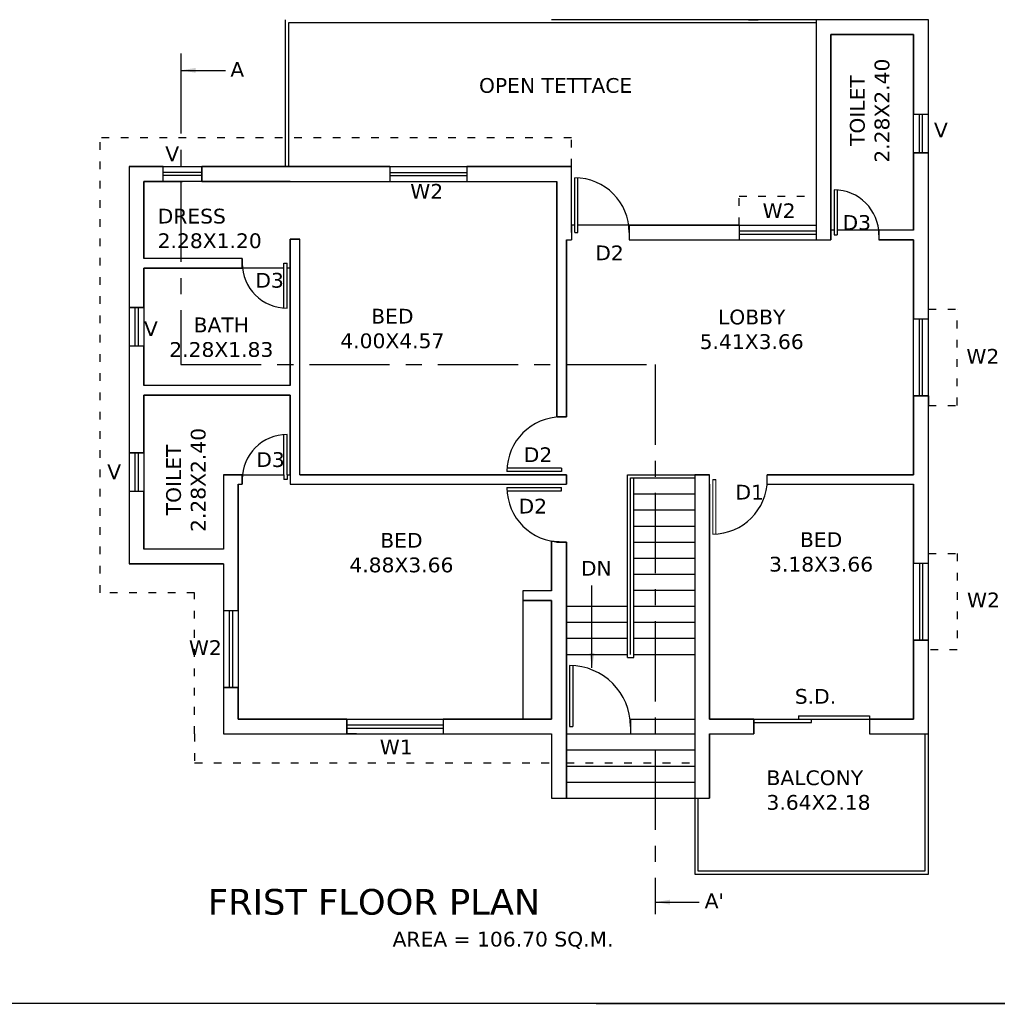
# Model space of a CAD drawing. Header units: metres. Extents: x 222 to 552, y 416 to 3628.
# Tile 2 of 5: x 512 to 527, y 416 to 431. Entities that reach past the tile are written whole.
import ezdxf

# ---------------------------------------------------------------- set-up
doc = ezdxf.new("R2010")
doc.units = ezdxf.units.M
doc.header["$MEASUREMENT"] = 0
doc.linetypes.add('ACAD_ISO03W100', pattern=[30, 12, -18])
doc.linetypes.add('CENTER', pattern=[2, 1.25, -0.25, 0.25, -0.25])
doc.styles.get("Standard").update_dxf_attribs({"font": 'verdana.ttf', "height": 0.23})
doc.dimstyles.get("Standard").update_dxf_attribs({"dimtxt": 0.23, "dimasz": 0.23, "dimexe": 0.23, "dimexo": 0.23, "dimgap": 0.23, "dimtad": 0, "dimtih": 1, "dimtoh": 1, "dimzin": 0, "dimdsep": 46, "dimtxsty": 'Standard', "dimcen": 0.23, "dimadec": 0, "dimazin": 0, "dimtfac": 1, "dimtofl": 0, "dimtmove": 0, "dimatfit": 3, "dimfxl": 0.18, "dimtolj": 1, "dimtzin": 0, "dimarcsym": 0})

msp = doc.modelspace()

# ---------------------------------------------------------------- linework, layer by layer
for p, q in [((515.8609, 430.9523), (515.8609, 428.6623)), ((515.9109, 430.9023), (515.9109, 428.6623)), ((524.1309, 430.9023), (515.9109, 430.9023)), ((525.8809, 430.9523), (520.0109, 430.9523)), ((523.0809, 430.9523), (523.2309, 430.9523)), ((524.1309, 430.9523), (524.1309, 427.7523)), ((525.8809, 417.6373), (525.8809, 430.9523)), ((525.6509, 430.7223), (524.3609, 430.7223)), ((524.3609, 430.7223), (524.3609, 427.5223)), ((525.6509, 427.6723), (525.6509, 430.7223)), ((525.6509, 429.4798), (525.8809, 429.4798)), ((525.7409, 428.8798), (525.7409, 429.4798)), ((525.7909, 428.8798), (525.7909, 429.4798)), ((525.6509, 428.8798), (525.8809, 428.8798)), ((513.4309, 428.6623), (515.8609, 428.6623)), ((513.4309, 428.6623), (513.4309, 422.4723)), ((513.9609, 428.4323), (513.9609, 428.6623)), ((514.5609, 428.5723), (513.9609, 428.5723)), ((514.5609, 428.4323), (514.5609, 428.6623)), ((515.0109, 428.6623), (515.8609, 428.6623)), ((515.8609, 428.6623), (520.3209, 428.6623)), ((515.9109, 428.6623), (517.4909, 428.6623)), ((517.4909, 428.5723), (518.6909, 428.5723)), ((520.3209, 428.6623), (518.6909, 428.6623)), ((518.6909, 428.6623), (520.3209, 428.6623)), ((520.3209, 427.7523), (520.3209, 428.6623)), ((515.9409, 428.4323), (513.6609, 428.4323)), ((513.6609, 428.4323), (513.6609, 427.2323)), ((514.8609, 428.4323), (513.6609, 428.4323)), ((513.6609, 428.4323), (514.2609, 428.4323)), ((514.5609, 428.5223), (513.9609, 428.5223)), ((515.0109, 428.4323), (520.0909, 428.4323)), ((517.4909, 428.5223), (518.6909, 428.5223)), ((520.0909, 424.7623), (520.0909, 428.4323)), ((520.3709, 427.6373), (520.3709, 428.4873)), ((520.4209, 427.6373), (520.4209, 428.4858)), ((524.4109, 428.2998), (524.4109, 427.5998)), ((524.4609, 428.298), (524.4609, 427.5998)), ((520.3709, 427.7523), (520.3209, 427.7523)), ((520.3709, 427.6373), (520.4209, 427.6373)), ((521.2209, 427.7523), (520.4209, 427.7523)), ((521.2209, 427.7523), (524.1309, 427.7523)), ((522.9309, 427.6623), (524.1309, 427.6623)), ((524.4109, 427.6723), (524.3609, 427.6723)), ((524.3609, 427.6723), (524.3609, 427.5273)), ((524.4109, 427.6723), (524.4109, 427.5998)), ((525.6509, 427.6723), (524.4609, 427.6723)), ((525.1109, 427.6723), (525.1109, 427.5223)), ((515.9409, 425.2523), (515.9409, 427.5323)), ((515.9409, 427.5323), (516.0909, 427.5323)), ((516.0909, 423.8623), (516.0909, 427.5323)), ((520.2409, 427.5223), (520.2409, 424.7623)), ((520.2409, 427.5223), (520.3209, 427.5223)), ((521.2209, 427.5223), (524.3609, 427.5223)), ((522.9309, 427.6123), (524.1309, 427.6123)), ((524.4109, 427.5998), (524.4609, 427.5998)), ((525.6509, 427.5223), (525.1109, 427.5223)), ((525.6509, 423.8623), (525.6509, 427.5223)), ((525.6509, 423.8623), (525.6509, 427.5223)), ((515.1909, 427.2323), (513.6609, 427.2323)), ((515.0109, 427.2323), (514.8609, 427.2323)), ((515.1909, 427.2323), (515.1909, 427.0823)), ((515.9409, 427.2323), (515.9409, 427.0823)), ((515.8409, 427.0823), (513.6609, 427.0823)), ((513.6609, 427.0823), (513.6609, 425.2523)), ((515.8409, 426.4591), (515.8409, 427.1573)), ((515.8409, 427.1573), (515.8909, 427.1573)), ((515.8909, 426.4573), (515.8909, 427.1573)), ((515.9409, 427.0823), (515.8909, 427.0823)), ((513.6609, 426.4673), (513.4309, 426.4673)), ((513.5209, 426.4673), (513.5209, 425.8673)), ((513.5709, 426.4673), (513.5709, 425.8673)), ((525.8809, 426.2923), (525.8809, 426.4423)), ((525.6509, 426.2923), (525.8809, 426.2923)), ((525.7409, 425.0923), (525.7409, 426.2923)), ((525.7909, 425.0923), (525.7909, 426.2923)), ((513.6609, 425.8673), (513.4309, 425.8673)), ((515.9409, 425.2523), (513.6609, 425.2523)), ((520.0909, 425.188), (520.0909, 424.7623)), ((515.9409, 425.1023), (513.6609, 425.1023)), ((513.6609, 425.1023), (513.6609, 422.7023)), ((515.9409, 423.8623), (515.9409, 425.1023)), ((525.6509, 425.0923), (525.8809, 425.0923)), ((525.8809, 425.0923), (525.8809, 424.9423)), ((520.2409, 424.7623), (520.0909, 424.7623)), ((515.8409, 423.8623), (515.8409, 424.4855)), ((515.8909, 423.8623), (515.8909, 424.4873)), ((513.6609, 424.2023), (513.4309, 424.2023)), ((513.5209, 424.2023), (513.5209, 423.6023)), ((513.5709, 424.2023), (513.5709, 423.6023)), ((520.1659, 423.9623), (519.3174, 423.9623)), ((520.1659, 423.9623), (520.1659, 423.9123)), ((514.9009, 423.8623), (515.8409, 423.8623)), ((514.9009, 423.8623), (514.9009, 422.7023)), ((515.1909, 423.8623), (515.1909, 423.7123)), ((515.8409, 423.8623), (515.8409, 423.7873)), ((515.8909, 423.7873), (515.8409, 423.7873)), ((515.8909, 423.8623), (515.9409, 423.8623)), ((515.8909, 423.8623), (515.8909, 423.7873)), ((515.9409, 423.8623), (515.9409, 423.7123)), ((516.0909, 423.8623), (520.2409, 423.8623)), ((520.2409, 423.8623), (516.0909, 423.8623)), ((520.1659, 423.9123), (519.3159, 423.9123)), ((520.0109, 423.8623), (520.0909, 423.8623)), ((520.0909, 423.8623), (520.0109, 423.8623)), ((520.2409, 423.8623), (520.2409, 423.7123)), ((521.1909, 421.0123), (521.1909, 423.8623)), ((521.1909, 423.8623), (522.2409, 423.8623)), ((521.2409, 421.0623), (521.2409, 423.8123)), ((521.2409, 423.8123), (522.2409, 423.8123)), ((521.2909, 421.0123), (521.2909, 423.8123)), ((522.2409, 423.8623), (522.2409, 417.6373)), ((522.2409, 423.8623), (522.4709, 423.8623)), ((522.5209, 423.7873), (522.5709, 423.7873)), ((523.3709, 423.8623), (525.6509, 423.8623)), ((515.1309, 423.7123), (515.1909, 423.7123)), ((515.1309, 423.7123), (515.1309, 420.0523)), ((515.9409, 423.7123), (520.2409, 423.7123)), ((519.3159, 423.6623), (520.1659, 423.6623)), ((520.1659, 423.6123), (520.1659, 423.6623)), ((522.4709, 423.7123), (522.4709, 420.0523)), ((523.3709, 423.7123), (525.6509, 423.7123)), ((525.6509, 420.0523), (525.6509, 423.7123)), ((525.6509, 420.0523), (525.6509, 423.6773)), ((525.6509, 423.6773), (525.6509, 423.6323)), ((513.6609, 423.6023), (513.4309, 423.6023)), ((519.3174, 423.6123), (520.1659, 423.6123)), ((521.2909, 423.5623), (522.2409, 423.5623)), ((521.2909, 423.3123), (522.2409, 423.3123)), ((521.2909, 423.0623), (522.2409, 423.0623)), ((520.0109, 422.0523), (520.0109, 422.8266)), ((520.0909, 422.8123), (520.2409, 422.8123)), ((520.2409, 422.8123), (520.2409, 418.8223)), ((521.2909, 422.8123), (522.2409, 422.8123)), ((514.9009, 422.7023), (513.6609, 422.7023)), ((521.2909, 422.5623), (522.2409, 422.5623)), ((525.8809, 422.4823), (525.8809, 422.6323)), ((514.9009, 422.4723), (513.4309, 422.4723)), ((514.9009, 422.4723), (514.9009, 419.8223)), ((525.6509, 422.4823), (525.8809, 422.4823)), ((525.7409, 422.4823), (525.7409, 421.2823)), ((525.7909, 422.4823), (525.7909, 421.2823)), ((521.2909, 422.3123), (522.2409, 422.3123)), ((520.0109, 422.0523), (519.5609, 422.0523)), ((519.5609, 422.0523), (519.5609, 420.0523)), ((521.2909, 422.0623), (522.2409, 422.0623)), ((520.0109, 421.9023), (519.5609, 421.9023)), ((520.0109, 421.9023), (520.0109, 420.0523)), ((520.0109, 420.0523), (520.0109, 421.9023)), ((520.0109, 420.0523), (520.0109, 421.9023)), ((520.2409, 421.8123), (521.1909, 421.8123)), ((521.2909, 421.8123), (522.2409, 421.8123)), ((514.9009, 421.7473), (515.1309, 421.7473)), ((514.9909, 421.7473), (514.9909, 420.5473)), ((515.0409, 421.7473), (515.0409, 420.5473)), ((520.2409, 421.5623), (521.1909, 421.5623)), ((521.2909, 421.5623), (522.2409, 421.5623)), ((520.2409, 421.3123), (521.1909, 421.3123)), ((521.2909, 421.3123), (522.2409, 421.3123)), ((525.6509, 421.2823), (525.8809, 421.2823)), ((520.2409, 421.0623), (521.1909, 421.0623)), ((521.2909, 421.0623), (522.2409, 421.0623)), ((520.2909, 420.8873), (520.2909, 419.9373)), ((520.3409, 420.886), (520.3409, 419.9373)), ((521.1909, 421.0123), (521.2909, 421.0123)), ((514.9009, 420.5473), (515.1309, 420.5473)), ((515.1309, 420.0523), (520.0109, 420.0523)), ((516.8209, 420.0523), (516.8209, 419.8223)), ((516.8209, 419.9623), (518.3209, 419.9623)), ((516.8209, 419.9623), (518.3209, 419.9623)), ((518.3209, 420.0523), (518.3209, 419.8223)), ((521.2409, 420.0523), (522.2409, 420.0523)), ((521.2409, 420.0523), (521.2409, 419.8223)), ((522.4709, 420.0523), (525.6509, 420.0523)), ((523.1609, 420.0523), (523.1609, 419.8223)), ((523.1609, 420.0023), (524.0609, 420.0023)), ((523.8583, 420.1023), (524.9609, 420.1023)), ((523.8583, 420.1023), (523.8583, 420.0523)), ((524.0609, 420.0023), (524.0609, 420.0523)), ((524.9609, 420.1023), (524.9609, 419.8223)), ((514.9009, 419.8223), (520.0109, 419.8223)), ((516.8209, 419.9123), (518.3209, 419.9123)), ((516.9709, 419.8223), (516.8209, 419.8223)), ((520.0109, 419.8223), (520.0109, 418.8223)), ((520.2409, 419.8223), (522.2409, 419.8223)), ((520.2409, 419.8223), (522.2409, 419.8223)), ((520.2909, 419.9373), (520.3409, 419.9373)), ((522.4709, 419.8223), (523.1609, 419.8223)), ((522.4709, 419.8223), (522.4709, 418.8223)), ((524.9609, 419.8223), (525.8809, 419.8223)), ((525.8309, 417.6873), (525.8309, 419.8223)), ((520.2409, 419.5723), (522.2409, 419.5723)), ((520.2409, 419.3223), (522.2409, 419.3223)), ((520.2409, 419.0723), (522.2409, 419.0723)), ((520.0109, 418.8223), (520.2409, 418.8223)), ((520.2409, 418.8223), (522.2409, 418.8223)), ((522.2409, 418.8223), (522.4709, 418.8223)), ((522.2909, 418.8223), (522.2909, 417.6873)), ((522.2909, 417.6873), (525.8309, 417.6873)), ((522.2409, 417.6373), (525.8809, 417.6373))]:
    msp.add_line(p, q)
at = {"color": 1, "linetype": 'CENTER'}
for p, q in [((514.2381, 430.4269), (514.2381, 425.5778)), ((514.2381, 425.5778), (521.627, 425.5778)), ((521.627, 425.5778), (521.627, 417.0141))]:
    msp.add_line(p, q, dxfattribs=at)
at = {"linetype": 'ACAD_ISO03W100', "ltscale": 0.01}
for p, q in [((520.3209, 429.1123), (512.9809, 429.1123)), ((512.9809, 422.0223), (512.9809, 429.1123)), ((520.3209, 428.6623), (520.3209, 429.1123)), ((522.9309, 427.7523), (522.9309, 428.2023)), ((522.9309, 428.2023), (524.1309, 428.2023)), ((525.8809, 426.4423), (526.3309, 426.4423)), ((526.3309, 424.9423), (526.3309, 426.4423)), ((525.8809, 424.9423), (526.3309, 424.9423)), ((525.8809, 422.6323), (526.3309, 422.6323)), ((526.3309, 422.6323), (526.3309, 421.1323)), ((514.4509, 422.0223), (512.9809, 422.0223)), ((514.4509, 419.8223), (514.4509, 422.0223)), ((526.3309, 421.1323), (525.8809, 421.1323)), ((514.4509, 419.8223), (514.4509, 419.3723)), ((514.4509, 419.3723), (520.0109, 419.3723)), ((520.2409, 419.3723), (522.2409, 419.3723))]:
    msp.add_line(p, q, dxfattribs=at)
at = {"lineweight": 30}
for p, q in [((517.4909, 428.6623), (517.4909, 428.4323)), ((518.6909, 428.6623), (518.6909, 428.4323)), ((520.3209, 427.6373), (520.3209, 428.6623)), ((520.3209, 427.7523), (520.3209, 427.5223)), ((521.2209, 427.7523), (521.2209, 427.5223)), ((522.9309, 427.7523), (522.9309, 427.5223)), ((524.1309, 427.7523), (524.1309, 427.5223)), ((522.4709, 423.7123), (522.4709, 423.8623)), ((523.3709, 423.7123), (523.3709, 423.8623))]:
    msp.add_line(p, q, dxfattribs=at)
at = {"lineweight": 0}
for p, q in [((522.5209, 422.9373), (522.5209, 423.7873)), ((522.5709, 422.9388), (522.5709, 423.7873))]:
    msp.add_line(p, q, dxfattribs=at)
for points in [[(496.2376, 444.6902), (545.1652, 444.6902), (545.1652, 415.6089), (496.2376, 415.62)], [(496.2376, 444.6902), (551.8452, 444.6902), (551.8452, 415.6221), (496.2376, 415.6221)]]:
    msp.add_lwpolyline(points, close=True)
at = {"lineweight": 30}
for points in [[(524.1309, 427.5223), (524.3609, 427.5223), (524.3609, 427.6723), (524.3609, 430.7223), (525.6509, 430.7223), (525.6509, 429.4798), (525.8809, 429.4798), (525.8809, 430.9523), (524.1309, 430.9523), (524.1309, 427.7523)], [(525.6509, 427.5223), (525.6509, 426.2923), (525.8809, 426.2923), (525.8809, 426.4423), (525.8809, 428.8798), (525.6509, 428.8798), (525.6509, 427.6723)], [(514.2381, 427.2323), (514.2381, 427.2323), (513.6609, 427.2323), (513.6609, 428.4323), (513.9609, 428.4323), (513.9609, 428.6623), (513.4309, 428.6623), (513.4309, 426.4673), (513.6609, 426.4673), (513.6609, 427.0823), (514.2381, 427.0823)], [(517.4909, 428.6623), (515.8609, 428.6623), (515.0109, 428.6623), (514.5609, 428.6623), (514.5609, 428.4323), (514.8609, 428.4323), (515.9409, 428.4323), (517.4909, 428.4323)], [(520.3209, 427.7523), (520.3209, 427.7523), (520.3209, 428.6623), (518.6909, 428.6623)], [(518.6909, 428.4323), (520.0909, 428.4323), (520.0909, 425.5778)], [(522.9309, 427.7523), (521.2209, 427.7523)], [(525.6509, 427.6723), (525.1109, 427.6723), (525.1109, 427.5223), (525.6509, 427.5223)], [(516.0909, 425.5778), (516.0909, 427.5323), (515.9409, 427.5323), (515.9409, 425.5778)], [(520.2409, 425.5778), (520.2409, 427.5223), (520.3209, 427.5223)], [(521.2209, 427.5223), (522.9309, 427.5223)], [(514.2381, 427.0823), (515.1909, 427.0823), (515.1909, 427.2323), (514.2381, 427.2323)], [(515.9409, 425.5778), (515.9409, 425.2523), (513.6609, 425.2523), (513.6609, 425.8673), (513.4309, 425.8673), (513.4309, 424.2023), (513.6609, 424.2023), (513.6609, 425.1023), (515.9409, 425.1023), (515.9409, 423.8623), (515.9409, 423.7123), (520.2409, 423.7123), (520.2409, 423.8623), (516.0909, 423.8623), (516.0909, 425.5778)], [(520.0909, 425.5778), (520.0909, 424.7623), (520.2409, 424.7623), (520.2409, 425.5778)], [(523.3709, 423.7123), (525.6509, 423.7123), (525.6509, 422.4823), (525.8809, 422.4823), (525.8809, 422.6323), (525.8809, 425.0923), (525.6509, 425.0923), (525.6509, 423.8623), (523.3709, 423.8623)], [(522.4709, 423.8623), (522.2409, 423.8623), (522.2409, 418.8223), (522.4709, 418.8223), (522.4709, 419.8223)], [(522.4709, 420.0523), (522.4709, 423.7123)], [(522.4709, 419.8223), (523.1609, 419.8223), (523.1609, 420.0523), (522.4709, 420.0523)]]:
    msp.add_lwpolyline(points, dxfattribs=at)
for points in [[(515.1309, 423.7123), (515.1909, 423.7123), (515.1909, 423.8623), (514.9009, 423.8623), (514.9009, 422.7023), (513.6609, 422.7023), (513.6609, 423.6023), (513.4309, 423.6023), (513.4309, 422.4723), (514.9009, 422.4723), (514.9009, 421.7473), (515.1309, 421.7473)], [(525.8809, 421.2823), (525.6509, 421.2823), (525.6509, 420.0523), (524.9609, 420.0523), (524.9609, 419.8223), (525.8809, 419.8223)], [(516.8209, 420.0523), (515.1309, 420.0523), (515.1309, 420.5473), (514.9009, 420.5473), (514.9009, 419.8223), (516.8209, 419.8223)]]:
    msp.add_lwpolyline(points, close=True, dxfattribs=at)
msp.add_lwpolyline([(520.2409, 422.8123), (520.1659, 422.8123, -0.0458769), (520.0109, 422.8266), (520.0109, 422.0523), (519.5609, 422.0523), (519.5609, 421.9023), (520.0109, 421.9023), (520.0109, 420.0523), (518.3209, 420.0523), (518.3209, 419.8223), (520.0109, 419.8223), (520.0109, 418.8223), (520.2409, 418.8223)], format="xyb", close=True, dxfattribs=at)
for centre, radius, start, end in [((520.3709, 427.6373), 0.85, 0, 90), ((524.4109, 427.5998), 0.7, 0, 90), ((515.8909, 427.1573), 0.7, 180, 270), ((520.1659, 423.9123), 0.85, 90, 180), ((515.8909, 423.7873), 0.7, 90, 180), ((522.5209, 423.7873), 0.85, 270, 0), ((520.1659, 423.6623), 0.85, 180, 270), ((520.2909, 419.9373), 0.95, 0, 90)]:
    msp.add_arc(centre, radius, start, end)

# ---------------------------------------------------------------- texts
for s, insert, char_height, width, attachment_point in [('A', (515.0065, 430.2919), 0.23, 0.458898, 1), ('OPEN TETTACE', (520.0737, 430.0425), 0.23, 6.301311, 2), ('V', (525.9672, 429.3468), 0.23, 0.282826, 1), ('V', (513.9929, 428.9766), 0.23, 0.282826, 1), ('W2', (517.8095, 428.3926), 0.23, 0.282826, 1), ('W2', (523.2984, 428.0895), 0.23, 0.282826, 1), ('DRESS\\P2.28X1.20', (513.8747, 428.0063), 0.23, 1.712545, 1), ('D3', (524.5433, 427.9071), 0.23, 0.282826, 1), ('D2', (520.6912, 427.4338), 0.23, 0.282826, 1), ('D3', (515.3964, 427.0063), 0.23, 0.282826, 1), ('BED \\P4.00X4.57', (517.5304, 426.447), 0.23, 3.651964, 2), ('LOBBY\\P5.41X3.66', (523.128, 426.4343), 0.23, 3.899494, 2), ('V', (513.6609, 426.2511), 0.23, 0.282826, 1), ('BATH\\P2.28X1.83', (514.8659, 426.3116), 0.23, 1.859786, 2), ('W2', (526.4722, 425.822), 0.23, 0.282826, 1), ('D2', (519.5775, 424.2881), 0.23, 0.282826, 1), ('D3', (515.4105, 424.2124), 0.23, 0.282826, 1), ('V', (513.0888, 424.0221), 0.23, 0.282826, 1), ('D1', (522.8753, 423.7046), 0.23, 0.282826, 1), ('D2', (519.4962, 423.4872), 0.23, 0.282826, 1), ('BED \\P4.88X3.66', (517.6714, 422.9545), 0.23, 3.651964, 2), ('BED\\P3.18X3.66', (524.209, 422.9658), 0.23, 2.372302, 2), ('DN', (520.7072, 422.5184), 0.23, 0.443123, 2), ('W2', (526.482, 422.0253), 0.23, 0.282826, 1), ('W2', (514.3608, 421.2821), 0.23, 0.282826, 1), ('S.D.', (524.1215, 420.5229), 0.23, 2.057029, 2), ('W1', (517.3344, 419.7335), 0.23, 0.282826, 1), ('BALCONY\\P3.64X2.18', (523.3587, 419.2542), 0.23, 2.472203, 1), ('{\\H1.333x;FRIST FLOOR PLAN}\\P                      {\\H0.7667x;\\C256;AREA = 106.70 SQ.M.}', (514.6565, 417.4062), 0.3, 6.819119, 1), ("A'", (522.3955, 417.3368), 0.23, 0.458898, 1)]:
    msp.add_mtext(s, dxfattribs=dict(insert=insert, char_height=char_height, width=width, attachment_point=attachment_point))
at = {"char_height": 0.23, "width": 1.522359, "attachment_point": 2, "rotation": 90}
for insert in [(524.6586, 429.5352), (514.007, 423.7801)]:
    msp.add_mtext('TOILET\\P2.28X2.40', dxfattribs=dict(at, insert=insert))

# ---------------------------------------------------------------- leaders
for points in [[(514.2381, 430.1631), (514.9322, 430.1631)], [(520.6397, 420.8514), (520.6397, 422.1348)], [(521.627, 417.2012), (522.3124, 417.2012)]]:
    msp.add_leader(points, dimstyle='Standard', override={"dimgap": 0.23, "dimtad": 0})

doc.saveas('drawing.dxf')
